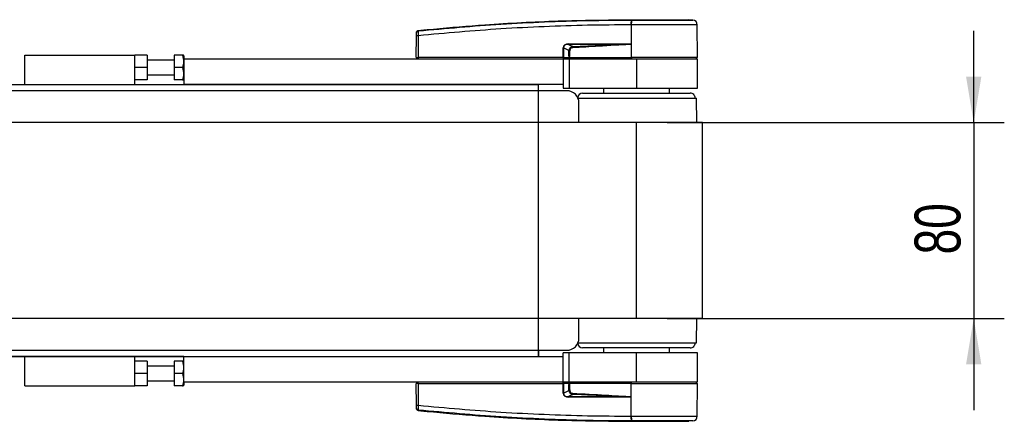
# Model space of a CAD drawing. Header units: millimetres. Extents: x 0 to 420, y 0 to 297.
# Tile 8 of 30: x 179 to 244, y 114 to 140. Entities that reach past the tile are written whole.
import ezdxf

# ---------------------------------------------------------------- set-up
doc = ezdxf.new("R2010")
doc.units = ezdxf.units.MM
doc.layers.add('QUOTE', color=174, linetype='Continuous')
doc.styles.add('SLDTEXTSTYLE3', font='TXT', dxfattribs={"width": 0.75})
doc.dimstyles.new('SLDDIMSTYLE0', dxfattribs={"dimtxt": 3, "dimasz": 3, "dimexe": 0, "dimexo": 0.0625, "dimgap": 0.75, "dimtad": 1, "dimlfac": 6.251264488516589, "dimrnd": 1e-09, "dimzin": 12, "dimdsep": 46, "dimtxsty": 'SLDTEXTSTYLE3', "dimsah": 1, "dimcen": 0.09, "dimadec": 0, "dimazin": 3, "dimtfac": 1, "dimtdec": 3, "dimtmove": 0, "dimatfit": 0, "dimfxl": 0, "dimfrac": 2, "dimtolj": 1, "dimtzin": 12, "dimarcsym": 0})

# ---------------------------------------------------------------- blocks, each defined once
blk = doc.blocks.new('_D_1')
at = {"layer": 'QUOTE'}
for p, q in [((241.6698651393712, 133.7716648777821), (241.6698651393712, 139.7716648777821)), ((221.6169469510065, 133.7716648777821), (243.6698651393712, 133.7716648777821)), ((241.6698651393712, 133.7716648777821), (241.6698651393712, 120.9742540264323)), ((221.6169469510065, 120.9742540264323), (243.6698651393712, 120.9742540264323)), ((241.6698651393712, 120.9742540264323), (241.6698651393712, 114.9742540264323))]:
    blk.add_line(p, q, dxfattribs=at)
for points in [[(241.6698651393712, 133.7716648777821), (242.1698651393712, 136.7716648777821), (241.1698651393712, 136.7716648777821)], [(241.6698651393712, 120.9742540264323), (241.1698651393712, 117.9742540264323), (242.1698651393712, 117.9742540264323)]]:
    blk.add_solid(points, dxfattribs=at)
at = {"layer": 'QUOTE', "insert": (237.8026618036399, 125.1562927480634), "char_height": 3, "attachment_point": 1, "rotation": 90.00000000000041, "style": 'SLDTEXTSTYLE3'}
blk.add_mtext('80', dxfattribs=at)

msp = doc.modelspace()

# ---------------------------------------------------------------- linework, layer by layer
at = {"color": 7, "linetype": 'Continuous', "lineweight": 25}
for p, q in [((219.2828080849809, 140.4903055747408), (219.2830222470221, 140.4903055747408)), ((223.3106916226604, 140.4682988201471), (223.0324435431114, 140.4903055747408)), ((205.349907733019, 139.7821175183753), (205.3498036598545, 139.7821068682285)), ((219.2825607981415, 140.1530529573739), (219.2566080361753, 140.1530492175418)), ((219.2825607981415, 140.1530529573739), (219.2809900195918, 138.0108072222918)), ((223.6154398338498, 138.0108072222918), (223.5967456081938, 140.1529533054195)), ((205.2205577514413, 138.0108072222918), (205.2330579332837, 139.4431861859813)), ((205.3502750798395, 139.4431861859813), (205.3377748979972, 138.0108072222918)), ((214.826425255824, 138.0108072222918), (214.8289526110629, 138.6565571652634)), ((214.8588535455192, 138.6565571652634), (214.8563261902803, 138.0108072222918)), ((215.1963168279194, 138.4811260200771), (214.8588535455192, 138.6565571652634)), ((215.1780918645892, 138.8769855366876), (215.4593262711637, 138.7307851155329)), ((218.9321215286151, 138.8769855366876), (215.1780918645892, 138.8769855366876)), ((215.18013835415, 138.9183353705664), (218.9341680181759, 138.9183353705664)), ((219.2724814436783, 138.899089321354), (219.2725589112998, 138.8902124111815)), ((219.2725589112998, 138.8902124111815), (219.2802333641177, 138.0108072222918)), ((179.6250380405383, 136.2511632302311), (179.6250380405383, 138.1707748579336)), ((179.6250380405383, 138.1707748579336), (186.8235816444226, 138.1707748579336)), ((187.6234198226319, 138.1707748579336), (186.8235816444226, 138.1707748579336)), ((186.8235816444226, 136.2511632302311), (186.8235816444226, 138.1707748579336)), ((187.6234198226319, 138.1707748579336), (187.6234198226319, 137.3709366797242)), ((189.3830638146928, 137.8508395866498), (187.6234198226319, 137.8508395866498)), ((189.3830638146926, 138.1707748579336), (189.3830638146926, 137.3709366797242)), ((189.930064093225, 138.1707748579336), (189.3830638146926, 138.1707748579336)), ((190.0229343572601, 138.133654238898), (190.0015027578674, 138.1707748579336)), ((190.02293435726, 138.133654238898), (190.02293435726, 137.9308234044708)), ((190.0229343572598, 137.9308234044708), (190.0229343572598, 136.2511632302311)), ((190.0229343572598, 137.9308234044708), (214.8179178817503, 137.9308234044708)), ((205.2205577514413, 138.0108072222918), (205.3377748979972, 138.0108072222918)), ((205.2984474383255, 138.0108072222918), (205.2998435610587, 137.9308234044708)), ((214.826425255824, 138.0108072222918), (205.3377748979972, 138.0108072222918)), ((205.3436799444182, 138.0108072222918), (205.3437972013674, 137.9308234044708)), ((214.8179178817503, 137.9308234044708), (214.8179178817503, 136.2511632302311)), ((214.8179178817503, 137.9308234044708), (215.217836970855, 137.9308234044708)), ((214.8563261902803, 138.0108072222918), (214.826425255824, 138.0108072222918)), ((214.8327152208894, 138.0108072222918), (214.8328325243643, 137.9308234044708)), ((214.8563261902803, 138.0108072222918), (215.212970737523, 138.0108072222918)), ((214.9115830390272, 138.0108072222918), (214.9125702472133, 137.9308234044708)), ((215.217836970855, 137.9308234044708), (215.217836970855, 136.0112117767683)), ((215.217836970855, 137.9308234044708), (219.6169469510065, 137.9308234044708)), ((215.2252151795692, 138.0108072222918), (219.2802333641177, 138.0108072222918)), ((215.2503055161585, 138.0108072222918), (215.2508838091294, 137.9308234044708)), ((219.2809900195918, 138.0108072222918), (219.2802333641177, 138.0108072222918)), ((223.6154398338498, 138.0108072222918), (219.2809900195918, 138.0108072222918)), ((219.2842551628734, 138.0108072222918), (219.2843145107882, 137.9308234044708)), ((219.6169469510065, 137.9308234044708), (219.6169469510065, 136.0112117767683)), ((219.6169469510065, 137.9308234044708), (223.6161378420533, 137.9308234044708)), ((223.5361540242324, 137.9308234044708), (223.5375501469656, 138.0108072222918)), ((223.6161378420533, 136.0112117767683), (223.6161378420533, 137.9308234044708)), ((187.6234198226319, 137.3709366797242), (186.8235816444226, 137.3709366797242)), ((187.6234198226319, 137.3709366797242), (187.6234198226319, 136.5710985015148)), ((189.930064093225, 137.3709366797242), (189.3830638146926, 137.3709366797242)), ((189.3830638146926, 137.3709366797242), (189.3830638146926, 136.5710985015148)), ((187.6234198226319, 136.5710985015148), (186.8235816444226, 136.5710985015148)), ((187.6234198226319, 136.8910337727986), (189.3830638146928, 136.8910337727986)), ((189.930064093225, 136.5710985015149), (189.3830638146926, 136.5710985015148)), ((190.0015027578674, 136.5710985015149), (190.0229343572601, 136.6082191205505)), ((215.0578693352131, 135.8512441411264), (62.28877729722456, 135.8512441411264)), ((155.3627670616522, 136.2511632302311), (190.0229343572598, 136.2511632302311)), ((214.8179178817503, 136.2511632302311), (190.0229343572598, 136.2511632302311)), ((213.2182415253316, 135.8512441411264), (213.2182415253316, 136.2511632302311)), ((214.8179178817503, 136.2511632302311), (214.8179178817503, 136.0112117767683)), ((214.8179178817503, 136.0112117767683), (215.217836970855, 136.0112117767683)), ((215.217836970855, 136.0112117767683), (219.6169469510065, 136.0112117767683)), ((217.4573838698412, 136.0112117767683), (217.4573838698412, 135.6912765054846)), ((219.6169469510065, 136.0112117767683), (223.6161378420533, 136.0112117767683)), ((221.7765100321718, 135.6912765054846), (221.7765100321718, 136.0112117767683)), ((215.7909331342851, 135.3713412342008), (223.5361540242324, 135.3713412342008)), ((216.0976589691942, 135.6912765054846), (223.1362349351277, 135.6912765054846)), ((223.5681475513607, 133.7716648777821), (223.5361540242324, 135.3713412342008)), ((215.8577075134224, 133.7716648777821), (215.8577075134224, 135.0514059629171)), ((219.6169469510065, 133.7716648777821), (59.64931130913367, 133.7716648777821)), ((219.6169469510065, 120.9742540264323), (219.6169469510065, 133.7716648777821)), ((223.936073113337, 133.7716648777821), (219.6169469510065, 133.7716648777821)), ((223.936073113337, 120.9742540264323), (223.936073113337, 133.7716648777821)), ((219.6169469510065, 120.9742540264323), (59.64931130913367, 120.9742540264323)), ((215.8577075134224, 119.6945129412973), (215.8577075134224, 120.9742540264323)), ((223.936073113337, 120.9742540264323), (219.6169469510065, 120.9742540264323)), ((223.5361540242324, 119.3745776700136), (223.5681475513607, 120.9742540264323)), ((215.7909331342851, 119.3745776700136), (223.5361540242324, 119.3745776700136)), ((62.28877729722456, 118.8946747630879), (215.0578693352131, 118.8946747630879)), ((190.0229343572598, 118.4947556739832), (155.3627670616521, 118.4947556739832)), ((179.6250380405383, 116.5751440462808), (179.6250380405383, 118.4947556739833)), ((186.8235816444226, 116.5751440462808), (186.8235816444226, 118.4947556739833)), ((190.0229343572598, 116.8150954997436), (190.0229343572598, 118.4947556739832)), ((190.0229343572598, 118.4947556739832), (214.8179178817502, 118.4947556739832)), ((213.2182415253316, 118.8946747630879), (213.2182415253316, 118.4947556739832)), ((214.8179178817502, 118.4947556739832), (214.8179178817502, 118.7347071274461)), ((215.217836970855, 118.7347071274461), (214.8179178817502, 118.7347071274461)), ((214.8179178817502, 116.8150954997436), (214.8179178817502, 118.4947556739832)), ((215.217836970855, 116.8150954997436), (215.217836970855, 118.7347071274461)), ((219.6169469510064, 118.7347071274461), (215.217836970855, 118.7347071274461)), ((223.1362349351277, 119.0546423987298), (216.0976589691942, 119.0546423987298)), ((217.4573838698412, 119.0546423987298), (217.4573838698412, 118.734707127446)), ((219.6169469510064, 116.8150954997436), (219.6169469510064, 118.7347071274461)), ((223.6161378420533, 118.7347071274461), (219.6169469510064, 118.7347071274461)), ((221.7765100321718, 118.7347071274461), (221.7765100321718, 119.0546423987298)), ((223.6161378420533, 116.8150954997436), (223.6161378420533, 118.7347071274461)), ((187.6234198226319, 118.1748204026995), (186.8235816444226, 118.1748204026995)), ((187.6234198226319, 118.1748204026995), (187.6234198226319, 117.3749822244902)), ((189.3830638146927, 117.8548851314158), (187.6234198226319, 117.8548851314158)), ((189.3830638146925, 118.1748204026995), (189.3830638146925, 117.3749822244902)), ((189.930064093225, 118.1748204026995), (189.3830638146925, 118.1748204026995)), ((190.0229343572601, 118.1376997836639), (190.0015027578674, 118.1748204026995)), ((187.6234198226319, 117.3749822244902), (186.8235816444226, 117.3749822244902)), ((187.6234198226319, 117.3749822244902), (187.6234198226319, 116.5751440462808)), ((189.930064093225, 117.3749822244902), (189.3830638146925, 117.3749822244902)), ((189.3830638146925, 117.3749822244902), (189.3830638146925, 116.5751440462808)), ((179.6250380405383, 116.5751440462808), (186.8235816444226, 116.5751440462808)), ((187.6234198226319, 116.5751440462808), (186.8235816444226, 116.5751440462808)), ((187.6234198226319, 116.8950793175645), (189.3830638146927, 116.8950793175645)), ((189.930064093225, 116.5751440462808), (189.3830638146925, 116.5751440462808)), ((190.0015027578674, 116.5751440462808), (190.0229343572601, 116.6122646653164)), ((214.8179178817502, 116.8150954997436), (190.0229343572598, 116.8150954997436)), ((190.02293435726, 116.8150954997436), (190.02293435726, 116.6122646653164)), ((205.2330579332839, 115.302732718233), (205.2205577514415, 116.7351116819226)), ((205.3377748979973, 116.7351116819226), (205.2205577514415, 116.7351116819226)), ((205.2984474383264, 116.7351116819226), (205.2998435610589, 116.8150954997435)), ((205.3377748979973, 116.7351116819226), (205.3502750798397, 115.302732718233)), ((205.3377748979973, 116.7351116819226), (214.8264252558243, 116.7351116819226)), ((205.3436798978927, 116.7351116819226), (205.3437972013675, 116.8150954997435)), ((215.217836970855, 116.8150954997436), (214.8179178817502, 116.8150954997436)), ((214.8289526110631, 116.089361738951), (214.8264252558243, 116.7351116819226)), ((214.8264252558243, 116.7351116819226), (214.8563261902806, 116.7351116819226)), ((214.8327152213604, 116.7351116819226), (214.8328325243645, 116.8150954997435)), ((214.8563261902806, 116.7351116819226), (214.8588535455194, 116.089361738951)), ((215.2129707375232, 116.7351116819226), (214.8563261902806, 116.7351116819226)), ((214.9115830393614, 116.7351116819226), (214.9125702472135, 116.8150954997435)), ((219.6169469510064, 116.8150954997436), (215.217836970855, 116.8150954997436)), ((219.2802333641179, 116.7351116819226), (215.2252151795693, 116.7351116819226)), ((215.2503055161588, 116.7351116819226), (215.2508838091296, 116.8150954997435)), ((219.2725589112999, 115.8557064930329), (219.2802333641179, 116.7351116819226)), ((219.2802333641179, 116.7351116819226), (219.280990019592, 116.7351116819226)), ((219.2825607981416, 114.5928659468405), (219.280990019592, 116.7351116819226)), ((219.280990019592, 116.7351116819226), (223.6154398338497, 116.7351116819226)), ((219.2842551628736, 116.7351116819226), (219.2843145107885, 116.8150954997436)), ((223.6161378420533, 116.8150954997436), (219.6169469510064, 116.8150954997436)), ((223.5375501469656, 116.7351116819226), (223.5361540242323, 116.8150954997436)), ((223.5967456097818, 114.5929657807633), (223.6154398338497, 116.7351116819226)), ((214.8588535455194, 116.089361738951), (215.1963168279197, 116.2647928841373)), ((215.459326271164, 116.0151337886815), (215.1780918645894, 115.8689333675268)), ((215.1780918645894, 115.8689333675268), (218.9321215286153, 115.8689333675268)), ((218.9341680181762, 115.827583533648), (215.1801383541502, 115.827583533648)), ((219.2725589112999, 115.8557064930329), (219.2724814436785, 115.8468295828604)), ((205.3498036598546, 114.9638120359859), (205.3499077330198, 114.963801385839)), ((219.256590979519, 114.5928696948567), (219.2825607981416, 114.5928659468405)), ((219.2828080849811, 114.2556133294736), (219.2830222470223, 114.2556133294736)), ((223.3106916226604, 114.2776200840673), (223.0324435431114, 114.2556133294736))]:
    msp.add_line(p, q, dxfattribs=at)
at = {"color": 7, "linetype": 'Continuous'}
for p, q in [((68.60749890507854, 136.2511632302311), (213.2182415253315, 136.2511632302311)), ((213.2182415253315, 118.4947556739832), (213.2182415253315, 136.2511632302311)), ((68.60749890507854, 118.4947556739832), (213.2182415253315, 118.4947556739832))]:
    msp.add_line(p, q, dxfattribs=at)
at = {"color": 7, "linetype": 'Continuous', "lineweight": 25, "flags": 128}
for points in [[(218.9321215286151, 138.8769855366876), (219.1227663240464, 138.8843954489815), (219.2725589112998, 138.8902124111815)], [(215.4626355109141, 116.0840501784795), (215.4621363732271, 116.0736085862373), (215.461645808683, 116.0633583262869), (215.461172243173, 116.0534754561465), (215.4607238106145, 116.0441297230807), (215.4603082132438, 116.0354816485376), (215.4599325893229, 116.0276797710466), (215.4596033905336, 116.020858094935), (215.459326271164, 116.0151337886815)], [(219.2725589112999, 115.8557064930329), (219.0819138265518, 115.8631104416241), (218.9321215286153, 115.8689333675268)]]:
    msp.add_lwpolyline(points, dxfattribs=at)
at = {"color": 7, "linetype": 'Continuous', "lineweight": 25}
for centre, radius, start, end in [((220.4582860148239, 140.2206334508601), 1.203576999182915, 168.1201678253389, 183.2190123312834), ((225.7702757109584, 139.7285946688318), 6.531819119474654, 173.3031905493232, 173.4966105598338), ((220.4843880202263, 140.2198262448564), 1.203680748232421, 168.0817425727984, 183.180072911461), ((223.2768224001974, 140.1501612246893), 0.3199353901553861, 0.5000112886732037, 83.92312765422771), ((205.3622818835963, 139.6307069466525), 0.1275828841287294, 96.10419452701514, 179.3841406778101), ((205.2916665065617, 135.901668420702), 3.542002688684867, 89.05189875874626, 90.94810124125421), ((214.843903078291, 142.730924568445), 4.074394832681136, 269.7897600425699, 270.2102399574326), ((214.8487454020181, 138.914011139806), 0.3314211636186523, 353.5856582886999, 0.7475901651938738), ((104.9713655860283, 133.3908164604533), 110.6169278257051, 2.731258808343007, 2.766996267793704), ((218.6027750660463, 138.9140111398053), 0.3314211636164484, 353.5856582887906, 0.7475901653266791), ((215.0578693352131, 135.0514059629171), 0.7998381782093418, 0, 90), ((216.0976589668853, 135.3713412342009), 0.3199352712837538, 90, 175.2599758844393), ((223.1362349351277, 135.3713412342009), 0.3199352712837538, 359.9999999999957, 90), ((215.0578693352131, 119.6945129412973), 0.7998381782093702, 270.0000000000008, 0), ((216.0976589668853, 119.3745776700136), 0.3199352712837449, 184.7400241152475, 270.0000000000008), ((223.1362349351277, 119.3745776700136), 0.3199352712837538, 270.0000000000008, 2.544958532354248e-12), ((214.8439030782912, 112.0149943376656), 4.074394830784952, 89.78976004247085, 90.21023995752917), ((205.2916665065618, 118.8442504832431), 3.542002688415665, 269.0518987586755, 270.9481012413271), ((214.8487454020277, 115.8319077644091), 0.3314211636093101, 359.252409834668, 6.414341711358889), ((218.6027750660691, 115.8319077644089), 0.3314211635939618, 359.2524098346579, 6.414341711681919), ((205.3622818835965, 115.1152119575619), 0.1275828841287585, 180.6158593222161, 263.8958054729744), ((220.4582761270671, 114.5253497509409), 1.203580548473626, 176.7840624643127, 191.8829178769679), ((225.7703056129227, 115.0173277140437), 6.531849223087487, 186.5033888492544, 186.696809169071), ((220.4843880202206, 114.5260926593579), 1.203680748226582, 176.8199270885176, 191.9182574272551), ((223.2768224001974, 114.595757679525), 0.3199353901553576, 276.0768723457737, 359.4999887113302)]:
    msp.add_arc(centre, radius, start, end, dxfattribs=at)
for centre, major_axis, ratio, start_param, end_param in [((215.3965747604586, 138.4935077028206), (0.5439216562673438, -0.2675279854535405), 0.6067254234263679, 2.252005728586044, 3.428892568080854), ((215.3925427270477, 138.4939264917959), (0.5145950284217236, -0.2547061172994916), 0.5569608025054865, 2.253218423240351, 3.43010526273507), ((215.5919014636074, 138.3902893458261), (0.3665252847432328, -0.1950081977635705), 0.7705822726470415, 2.301138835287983, 3.478025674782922), ((215.5919014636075, 138.3909873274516), (0.3199525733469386, -0.1691152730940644), 0.6630177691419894, 2.299050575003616, 3.475937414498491), ((215.3965747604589, 116.2524112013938), (0.5439216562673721, 0.2675279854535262), 0.6067254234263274, 2.854292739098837, 4.031179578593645), ((215.3925427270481, 116.2519924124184), (0.5145950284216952, 0.2547061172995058), 0.5569608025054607, 2.85308004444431, 4.029966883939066), ((215.5919014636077, 116.3556295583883), (0.3665252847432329, 0.1950081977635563), 0.7705822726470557, 2.80515963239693, 3.982046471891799), ((215.5919014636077, 116.3549315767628), (0.3199525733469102, 0.1691152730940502), 0.6630177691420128, 2.807247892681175, 3.984134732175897)]:
    msp.add_ellipse(centre, major_axis=major_axis, ratio=ratio, start_param=start_param, end_param=end_param, dxfattribs=at)
for points, knots in [([(205.3487151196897, 139.7575664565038), (207.1501092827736, 139.9219626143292), (209.8956520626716, 140.1725222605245), (213.5952264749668, 140.3568063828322), (216.4383949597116, 140.4544690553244), (218.3308536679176, 140.4543874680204), (219.2804846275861, 140.468401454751), (219.2804878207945, 140.4684015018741)], [0, 0, 0, 0, 0.3887669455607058, 0.5925278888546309, 0.7962893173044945, 0.9999993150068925, 1, 1, 1, 1]), ([(205.349907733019, 139.7821175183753), (205.4036484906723, 139.7875742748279), (205.735284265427, 139.8212480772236), (207.190358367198, 139.9632680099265), (210.179993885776, 140.2074914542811), (214.4933396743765, 140.4421983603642), (217.6856680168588, 140.4742633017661), (219.2828080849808, 140.4903055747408)], [0, 0, 0, 0, 0.01170126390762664, 0.07220883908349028, 0.3141935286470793, 0.6568871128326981, 1, 1, 1, 1]), ([(219.2804878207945, 140.4684015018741), (219.2804910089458, 140.4684015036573), (219.2892139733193, 140.4684063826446), (219.2979359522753, 140.4684059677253), (219.3066547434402, 140.4684055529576)], [0, 0, 0, 0, 0.0003654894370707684, 1, 1, 1, 1]), ([(219.2830222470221, 140.4903055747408), (219.5205217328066, 140.4903055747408), (219.9962408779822, 140.4903055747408), (220.6969811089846, 140.4903055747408), (221.3483624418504, 140.4903055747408), (221.9275702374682, 140.4903055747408), (222.4046284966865, 140.4903055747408), (222.7605604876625, 140.4903055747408), (222.9905642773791, 140.4903055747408), (223.0184945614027, 140.4903055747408), (223.0324435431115, 140.4903055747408)], [0, 0, 0, 0, 0.1248804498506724, 0.2501395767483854, 0.3746493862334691, 0.4998124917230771, 0.6247642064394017, 0.7495577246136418, 0.8749237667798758, 1, 1, 1, 1]), ([(219.3066547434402, 140.4684055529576), (219.4947164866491, 140.4683727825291), (219.8708396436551, 140.4683072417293), (220.4506309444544, 140.468366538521), (221.0277559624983, 140.4683612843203), (221.5845443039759, 140.4682176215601), (222.0842668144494, 140.4683651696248), (222.5152588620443, 140.4683649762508), (222.8628498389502, 140.46831296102), (223.1180420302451, 140.4684715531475), (223.2796790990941, 140.4682688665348), (223.3003542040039, 140.4682888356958), (223.3106916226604, 140.4682988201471)], [0, 0, 0, 0, 0.0923036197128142, 0.1846070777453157, 0.2865384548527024, 0.3884687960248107, 0.4903980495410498, 0.5923288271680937, 0.6942470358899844, 0.7961663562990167, 0.898084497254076, 1, 1, 1, 1]), ([(205.2349144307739, 139.65591972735), (205.2350961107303, 139.66035608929), (205.235874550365, 139.6793644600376), (205.2457297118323, 139.712133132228), (205.2714211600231, 139.7476056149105), (205.3072979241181, 139.7734734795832), (205.3356350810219, 139.7792290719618), (205.3498036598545, 139.7821068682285)], [0, 0, 0, 0, 0.07160669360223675, 0.3068114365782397, 0.5378745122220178, 0.768937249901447, 1, 1, 1, 1]), ([(205.3487151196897, 139.7575664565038), (205.3478037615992, 139.7505093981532), (205.3459801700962, 139.7363885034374), (205.3452717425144, 139.6726544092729), (205.3462180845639, 139.5856653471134), (205.3482368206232, 139.5039414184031), (205.3498503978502, 139.455844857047), (205.3502750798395, 139.4431861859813)], [0, 0, 0, 0, 0.2296881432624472, 0.4595968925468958, 0.6887793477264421, 0.9180889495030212, 1, 1, 1, 1]), ([(205.3498036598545, 139.7821068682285), (205.3497180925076, 139.7816473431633), (205.3493938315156, 139.7799059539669), (205.3490028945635, 139.7670384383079), (205.3487151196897, 139.7575664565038)], [0, 0, 0, 0, 0.2638841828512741, 0.9999999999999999, 0.9999999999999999, 0.9999999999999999, 0.9999999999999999]), ([(219.2566080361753, 140.1530492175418), (218.3111586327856, 140.1471566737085), (216.4202588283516, 140.1353715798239), (213.5847797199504, 140.0428060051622), (209.8911669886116, 139.857188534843), (207.1496469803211, 139.6072385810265), (205.3502750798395, 139.4431861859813)], [0, 0, 0, 0, 0.2036202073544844, 0.4072406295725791, 0.6109477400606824, 1, 1, 1, 1]), ([(223.5967456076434, 140.1529532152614), (223.5861220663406, 140.1529917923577), (223.5645669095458, 140.1530700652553), (223.3910628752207, 140.1530948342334), (223.1165073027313, 140.1529101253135), (222.7433992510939, 140.1530126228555), (222.2783255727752, 140.1530755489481), (221.7420962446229, 140.1528371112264), (221.1403929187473, 140.1530990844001), (220.5205753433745, 140.1529963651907), (219.8929632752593, 140.1529679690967), (219.4876103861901, 140.153024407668), (219.2825607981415, 140.1530529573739)], [0, 0, 0, 0, 0.100465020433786, 0.2038434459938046, 0.3043094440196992, 0.4076889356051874, 0.5081552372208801, 0.6115349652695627, 0.7120023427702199, 0.8153832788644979, 0.9066107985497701, 1, 1, 1, 1]), ([(205.2330579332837, 139.4431861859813), (205.2331244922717, 139.4508130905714), (205.233377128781, 139.4797623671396), (205.2338064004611, 139.5289520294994), (205.2342631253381, 139.5812875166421), (205.2345969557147, 139.6195406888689), (205.2346699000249, 139.6278992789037), (205.2347063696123, 139.6320782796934)], [0, 0, 0, 0, 0.08210773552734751, 0.3116545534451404, 0.5407071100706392, 0.7703697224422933, 1, 1, 1, 1]), ([(205.2347063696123, 139.6320782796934), (205.2347867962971, 139.6412942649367), (205.2348959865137, 139.6538062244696), (205.2349105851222, 139.6554790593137), (205.2349144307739, 139.65591972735)], [0, 0, 0, 0, 0.7365740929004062, 1, 1, 1, 1]), ([(215.1963168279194, 138.4811260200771), (215.2056941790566, 138.4811569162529), (215.2224394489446, 138.4812120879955), (215.2435730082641, 138.4811523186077), (215.2528717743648, 138.4811260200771)], [0, 0, 0, 0, 0.5599999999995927, 1, 1, 1, 1]), ([(215.212970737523, 138.0108072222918), (215.2078277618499, 138.0985310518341), (215.1986534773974, 138.2550169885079), (215.1970301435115, 138.4121010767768), (215.1963168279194, 138.4811260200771)], [0, 0, 0, 0, 0.5605860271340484, 0.9999999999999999, 0.9999999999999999, 0.9999999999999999, 0.9999999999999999]), ([(215.2528717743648, 138.4811260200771), (215.2504133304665, 138.3932629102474), (215.2460184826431, 138.2361940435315), (215.2315778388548, 138.0797414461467), (215.2252151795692, 138.0108072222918)], [0, 0, 0, 0, 0.5593922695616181, 1, 1, 1, 1]), ([(215.4593262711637, 138.7307851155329), (216.107503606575, 138.7600734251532), (217.2650167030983, 138.8123763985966), (218.4227075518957, 138.8572430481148), (218.9321215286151, 138.8769855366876)], [0, 0, 0, 0, 0.5599740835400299, 1, 1, 1, 1]), ([(219.2725589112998, 138.8902124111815), (218.5616265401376, 138.842742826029), (217.2921655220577, 138.7579797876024), (216.0216347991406, 138.6912347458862), (215.4626355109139, 138.6618687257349)], [0, 0, 0, 0, 0.5600269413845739, 1, 1, 1, 1]), ([(218.9341680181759, 138.9183353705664), (218.9668583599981, 138.9180190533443), (219.0636893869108, 138.9170821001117), (219.177573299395, 138.9174128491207), (219.2565685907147, 138.90216155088), (219.2724814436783, 138.899089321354)], [0, 0, 0, 0, 0.289267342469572, 0.8568296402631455, 1, 1, 1, 1]), ([(189.986774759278, 138.1707748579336), (189.9913084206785, 138.1707748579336), (190.0088795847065, 138.1707748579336), (189.9636348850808, 138.1707748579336), (189.930064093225, 138.1707748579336)], [0, 0, 0, 0, 0.2580171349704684, 1, 1, 1, 1]), ([(189.930064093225, 138.1707748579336), (189.9673561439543, 138.0278659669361), (190.0370978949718, 137.7606048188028), (189.9640514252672, 137.4946712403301), (189.930064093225, 137.3709366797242)], [0, 0, 0, 0, 0.5347162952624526, 1, 1, 1, 1]), ([(215.212970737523, 138.0108072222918), (215.2140686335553, 138.0108072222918), (215.2166404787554, 138.0108072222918), (215.2210052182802, 138.0108072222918), (215.2240782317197, 138.0108072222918), (215.2252151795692, 138.0108072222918)], [0, 0, 0, 0, 0.3193956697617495, 0.7481912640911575, 1, 1, 1, 1]), ([(189.930064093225, 137.3709366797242), (189.9673561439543, 137.2280277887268), (190.0370978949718, 136.9607666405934), (189.9640514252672, 136.6948330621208), (189.930064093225, 136.5710985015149)], [0, 0, 0, 0, 0.5347162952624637, 1, 1, 1, 1]), ([(189.930064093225, 136.5710985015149), (189.9636348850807, 136.5710985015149), (190.0088795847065, 136.5710985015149), (189.9913084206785, 136.5710985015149), (189.986774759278, 136.5710985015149)], [0, 0, 0, 0, 0.7419828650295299, 1, 1, 1, 1]), ([(189.930064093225, 118.1748204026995), (189.9673561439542, 118.0319115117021), (190.0370978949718, 117.7646503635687), (189.9640514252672, 117.498716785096), (189.930064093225, 117.3749822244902)], [0, 0, 0, 0, 0.5347162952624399, 1, 1, 1, 1]), ([(189.9867747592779, 118.1748204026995), (189.9853026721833, 118.1748204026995), (189.9833486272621, 118.1748204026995), (189.9406063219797, 118.1748204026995), (189.930064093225, 118.1748204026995)], [0, 0, 0, 0, 0.7533537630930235, 1, 1, 1, 1]), ([(189.930064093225, 117.3749822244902), (189.9673561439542, 117.2320733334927), (190.0370978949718, 116.9648121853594), (189.9640514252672, 116.6988786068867), (189.930064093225, 116.5751440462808)], [0, 0, 0, 0, 0.5347162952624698, 1, 1, 1, 1]), ([(189.930064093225, 116.5751440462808), (189.9406063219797, 116.5751440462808), (189.9833486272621, 116.5751440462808), (189.9853026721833, 116.5751440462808), (189.9867747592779, 116.5751440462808)], [0, 0, 0, 0, 0.2466462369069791, 0.9999999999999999, 0.9999999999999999, 0.9999999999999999, 0.9999999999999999]), ([(215.1963168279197, 116.2647928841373), (215.1975130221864, 116.352655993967), (215.1996514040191, 116.5097248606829), (215.2088970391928, 116.6661774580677), (215.2129707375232, 116.7351116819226)], [0, 0, 0, 0, 0.5593922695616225, 1, 1, 1, 1]), ([(215.2252151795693, 116.7351116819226), (215.2237715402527, 116.7351116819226), (215.2203897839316, 116.7351116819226), (215.2161283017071, 116.7351116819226), (215.2138234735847, 116.7351116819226), (215.2129707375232, 116.7351116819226)], [0, 0, 0, 0, 0.319395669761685, 0.7481912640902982, 1, 1, 1, 1]), ([(215.2252151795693, 116.7351116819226), (215.2332539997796, 116.6473878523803), (215.2475940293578, 116.4909019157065), (215.2512606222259, 116.3338178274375), (215.2528717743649, 116.2647928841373)], [0, 0, 0, 0, 0.5605860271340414, 1, 1, 1, 1]), ([(215.2528717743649, 116.2647928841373), (215.2409910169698, 116.2647619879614), (215.2197753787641, 116.2647068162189), (215.2034847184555, 116.2647665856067), (215.1963168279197, 116.2647928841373)], [0, 0, 0, 0, 0.5599999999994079, 1, 1, 1, 1]), ([(218.9321215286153, 115.8689333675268), (218.2837814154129, 115.8940882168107), (217.1260833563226, 115.9390055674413), (215.9685928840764, 115.9918733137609), (215.459326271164, 116.0151337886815)], [0, 0, 0, 0, 0.5600252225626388, 1, 1, 1, 1]), ([(215.4626355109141, 116.0840501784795), (216.1740569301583, 116.0458982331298), (217.4445140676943, 115.9777664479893), (218.7139656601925, 115.8930041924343), (219.2725589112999, 115.8557064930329)], [0, 0, 0, 0, 0.5599727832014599, 0.9999999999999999, 0.9999999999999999, 0.9999999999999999, 0.9999999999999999]), ([(205.2347063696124, 115.113840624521), (205.2346980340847, 115.1147957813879), (205.2346651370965, 115.1185654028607), (205.2344966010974, 115.1378777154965), (205.2341227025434, 115.1807222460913), (205.2336232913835, 115.2379490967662), (205.2332463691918, 115.2811401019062), (205.2330579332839, 115.302732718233)], [0, 0, 0, 0, 0.07774703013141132, 0.306836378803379, 0.5369565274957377, 0.7685092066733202, 1, 1, 1, 1]), ([(205.3502750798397, 115.302732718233), (205.3491453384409, 115.2668785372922), (205.3468834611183, 115.1950941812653), (205.3453977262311, 115.1000263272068), (205.3455870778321, 115.0287136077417), (205.347053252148, 114.9963964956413), (205.3483793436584, 114.9899777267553), (205.3487151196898, 114.9883524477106)], [0, 0, 0, 0, 0.2310896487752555, 0.4626690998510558, 0.6930315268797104, 0.9222733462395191, 1, 1, 1, 1]), ([(205.3502750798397, 115.302732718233), (207.1496469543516, 115.1386799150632), (209.8907637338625, 114.8887660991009), (213.5843751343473, 114.7031295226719), (216.4198483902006, 114.6105505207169), (218.3111472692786, 114.5987624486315), (219.256590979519, 114.5928696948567)], [0, 0, 0, 0, 0.3890527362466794, 0.5926729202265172, 0.7963807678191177, 0.9999999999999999, 0.9999999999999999, 0.9999999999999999, 0.9999999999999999]), ([(219.2724814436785, 115.8468295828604), (219.2703189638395, 115.8461976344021), (219.2647761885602, 115.8445778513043), (219.2540182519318, 115.8423714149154), (219.2378054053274, 115.8397515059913), (219.213620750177, 115.8368953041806), (219.1775734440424, 115.8338300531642), (219.1238227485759, 115.8308121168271), (219.0408256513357, 115.8281056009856), (218.97481641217, 115.8277824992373), (218.9341680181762, 115.827583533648)], [0, 0, 0, 0, 0.01990339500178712, 0.05101552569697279, 0.09695622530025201, 0.1650387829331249, 0.2661759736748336, 0.4166535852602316, 0.6407761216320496, 1, 1, 1, 1]), ([(205.234914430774, 115.0899991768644), (205.2349105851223, 115.0904398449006), (205.2348959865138, 115.0921126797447), (205.2347867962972, 115.1046246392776), (205.2347063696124, 115.113840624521)], [0, 0, 0, 0, 0.2634259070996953, 0.9999999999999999, 0.9999999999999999, 0.9999999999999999, 0.9999999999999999]), ([(205.3498036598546, 114.9638120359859), (205.335635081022, 114.9666898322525), (205.3072979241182, 114.9724454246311), (205.2714211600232, 114.9983132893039), (205.2457297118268, 115.0337857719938), (205.2358745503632, 115.0665544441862), (205.2350961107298, 115.0855628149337), (205.234914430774, 115.0899991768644)], [0, 0, 0, 0, 0.2310627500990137, 0.4621254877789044, 0.6931885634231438, 0.9283933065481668, 1, 1, 1, 1]), ([(219.280487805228, 114.2775175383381), (219.2804846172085, 114.2775175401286), (218.3328702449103, 114.2780497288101), (216.4374607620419, 114.2976953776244), (213.5954705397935, 114.3874808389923), (209.8955235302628, 114.5742559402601), (207.1500583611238, 114.824296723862), (205.3487151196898, 114.9883524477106)], [0, 0, 0, 0, 6.853353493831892e-07, 0.203710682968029, 0.4074721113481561, 0.6112330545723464, 1, 1, 1, 1]), ([(205.3487151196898, 114.9883524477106), (205.3490028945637, 114.9788804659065), (205.3493938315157, 114.9660129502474), (205.3497180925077, 114.964271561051), (205.3498036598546, 114.9638120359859)], [0, 0, 0, 0, 0.736115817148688, 1, 1, 1, 1]), ([(205.3499077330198, 114.963801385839), (205.4036484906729, 114.9583446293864), (205.735284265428, 114.9246708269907), (207.1903583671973, 114.7826508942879), (210.1799938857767, 114.5384274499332), (214.4933396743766, 114.3037205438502), (217.685668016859, 114.2716556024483), (219.2828080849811, 114.2556133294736)], [0, 0, 0, 0, 0.01170126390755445, 0.07220883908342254, 0.3141935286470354, 0.656887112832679, 1, 1, 1, 1]), ([(219.3066547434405, 114.2775133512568), (219.2979449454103, 114.2774509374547), (219.2892319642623, 114.2773885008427), (219.2804909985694, 114.277517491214), (219.280487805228, 114.2775175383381)], [0, 0, 0, 0, 0.999634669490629, 1, 1, 1, 1]), ([(219.2825607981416, 114.5928659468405), (219.4828330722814, 114.592893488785), (219.8881231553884, 114.5929492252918), (220.5097141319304, 114.5929253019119), (221.1343111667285, 114.5928155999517), (221.731284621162, 114.593081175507), (222.2734128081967, 114.592848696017), (222.7354318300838, 114.5929022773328), (223.1133161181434, 114.5930116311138), (223.3867850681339, 114.5928245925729), (223.563396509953, 114.5928515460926), (223.5855238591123, 114.5929272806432), (223.5967456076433, 114.5929656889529)], [0, 0, 0, 0, 0.09123037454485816, 0.1846224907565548, 0.2850930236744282, 0.3884771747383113, 0.4889465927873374, 0.5923295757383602, 0.6927986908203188, 0.7961814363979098, 0.8966346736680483, 1, 1, 1, 1]), ([(219.2830222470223, 114.2556133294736), (219.5205217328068, 114.2556133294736), (219.9962408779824, 114.2556133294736), (220.6969811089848, 114.2556133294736), (221.3483624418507, 114.2556133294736), (221.9275702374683, 114.2556133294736), (222.4046284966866, 114.2556133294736), (222.7605604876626, 114.2556133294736), (222.9905642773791, 114.2556133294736), (223.0184945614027, 114.2556133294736), (223.0324435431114, 114.2556133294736)], [0, 0, 0, 0, 0.1248804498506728, 0.2501395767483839, 0.3746493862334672, 0.4998124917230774, 0.6247642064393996, 0.7495577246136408, 0.8749237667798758, 1, 1, 1, 1]), ([(223.3106916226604, 114.2776200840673), (223.3003542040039, 114.2776300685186), (223.279679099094, 114.2776500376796), (223.1180420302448, 114.2774473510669), (222.8628498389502, 114.2776059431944), (222.5152588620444, 114.2775539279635), (222.0842668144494, 114.2775537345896), (221.584544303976, 114.2777012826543), (221.0277559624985, 114.277557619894), (220.4506309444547, 114.2775523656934), (219.8708396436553, 114.2776116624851), (219.4947164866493, 114.2775461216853), (219.3066547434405, 114.2775133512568)], [0, 0, 0, 0, 0.1019155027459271, 0.2038336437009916, 0.3057529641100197, 0.407671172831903, 0.5096019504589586, 0.6115312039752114, 0.7134615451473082, 0.8153929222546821, 0.907696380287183, 1, 1, 1, 1])]:
    msp.add_open_spline(points, degree=3, knots=knots, dxfattribs=at)

# ---------------------------------------------------------------- dimensions: what is measured, and where the dimension line sits
at = {"layer": 'QUOTE'}
dim = msp.add_linear_dim(base=(239.2886151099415, 120.9742540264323), p1=(219.6169469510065, 133.7716648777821), p2=(219.6169469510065, 120.9742540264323), angle=90.0000000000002, dimstyle='SLDDIMSTYLE0', dxfattribs=at)
dim.commit()
dim.dimension.update_dxf_attribs({"geometry": '_D_1', "text_midpoint": (239.2886151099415, 127.3729594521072), "dimtype": 160})

doc.saveas('drawing.dxf')
